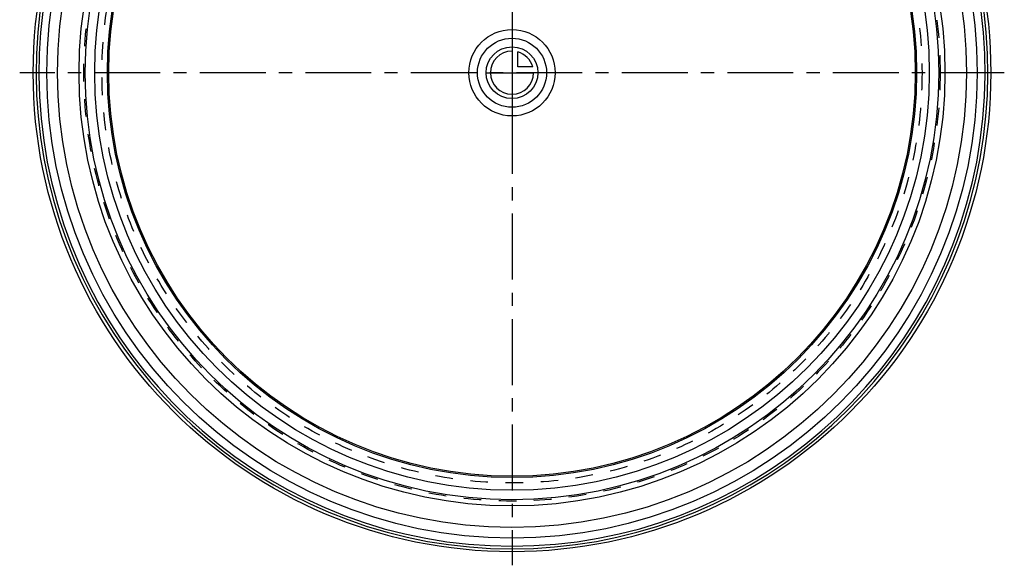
# Model space of a CAD drawing. Header units: millimetres. Extents: x 318 to 682, y 318 to 683.
# Tile 1 of 5: x 318 to 682, y 318 to 520. Entities that reach past the tile are written whole.
import ezdxf

# ---------------------------------------------------------------- set-up
doc = ezdxf.new("R2010")
doc.units = ezdxf.units.MM
doc.header["$LTSCALE"] = 65.185185
doc.linetypes.add('CENTER', pattern=[0.6, 0.375, -0.075, 0.075, -0.075])
doc.linetypes.add('HIDDEN', pattern=[0.2, 0.1, -0.1])
for name, color, linetype in [('ACHSEN_S', 7, 'CONTINUOUS'), ('KONST.EL_MIT_GEO', 7, 'CONTINUOUS'), ('KURVEN', 7, 'CONTINUOUS'), ('RUNDUNGEN', 7, 'CONTINUOUS')]:
    doc.layers.add(name, color=color, linetype=linetype)

msp = doc.modelspace()

# ---------------------------------------------------------------- linework, layer by layer
at = {"layer": 'ACHSEN_S', "color": 2, "linetype": 'CENTER'}
for p, q in [((500, 682.5), (500, 317.5)), ((682.5, 500), (317.5, 500))]:
    msp.add_line(p, q, dxfattribs=at)
at = {"layer": 'KONST.EL_MIT_GEO', "color": 7, "linetype": 'Continuous'}
for radius in [177.5, 172.44, 168.5, 160.5, 158.2, 154.7, 150, 149.5]:
    msp.add_circle((500, 500), radius, dxfattribs=at)
at = {"layer": 'KONST.EL_MIT_GEO', "color": 8, "linetype": 'HIDDEN'}
for radius in [158.7, 152]:
    msp.add_circle((500, 500), radius, dxfattribs=at)
at = {"layer": 'KURVEN', "color": 40, "linetype": 'Continuous'}
for p, q in [((500, 516), (500, 484)), ((502.2, 502.2), (502.2, 507.69)), ((507.69, 502.2), (502.2, 502.2)), ((490.4, 500), (508, 500))]:
    msp.add_line(p, q, dxfattribs=at)
for radius in [16, 12.8, 9.6]:
    msp.add_circle((500, 500), radius, dxfattribs=at)
for start, end in [(90, 360), (15.962, 74.038)]:
    msp.add_arc((500, 500), 8, start, end, dxfattribs=at)
at = {"layer": 'RUNDUNGEN', "color": 7, "linetype": 'Continuous'}
for radius, start, end in [(175.41, 106.4284, 73.5716), (176.4, 110.7837, 69.2163)]:
    msp.add_arc((500, 500), radius, start, end, dxfattribs=at)

doc.saveas('drawing.dxf')
